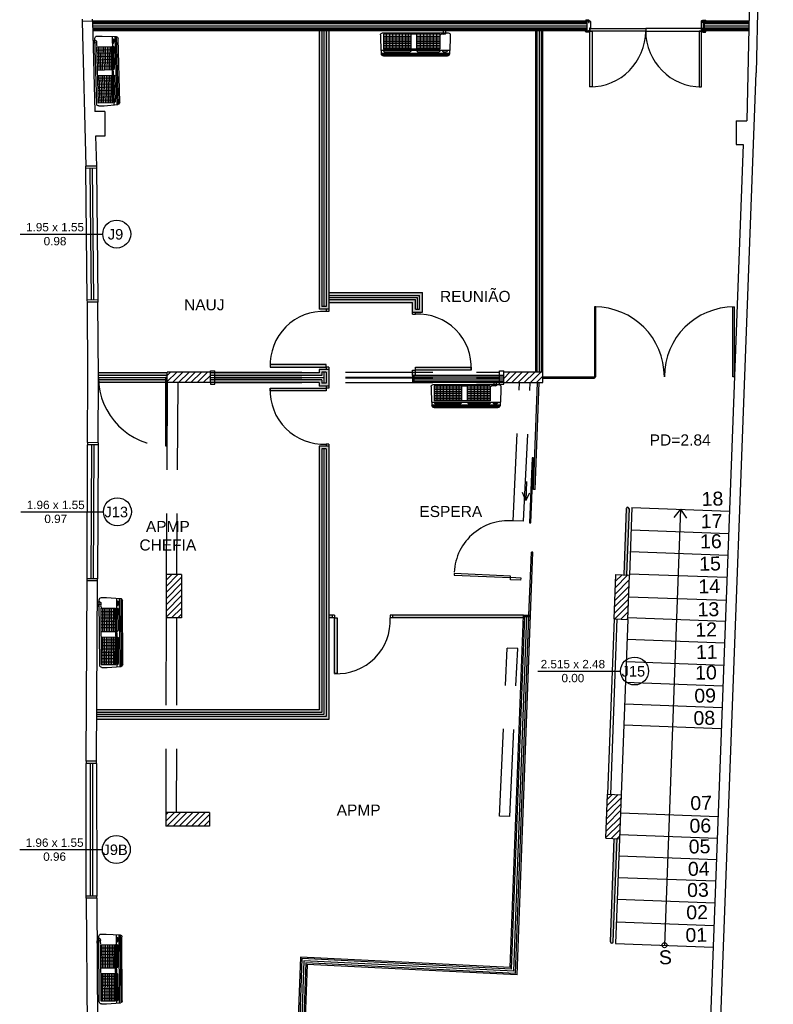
# Model space of a CAD drawing. Header units: inches. Extents: x 352 to 438, y 0 to 186.
# Tile 36 of 40: x 410 to 421, y 159 to 173. Entities that reach past the tile are written whole.
import ezdxf

# ---------------------------------------------------------------- set-up
doc = ezdxf.new("R2010")
doc.units = ezdxf.units.IN
doc.header["$MEASUREMENT"] = 0
doc.linetypes.add('DASHED2', pattern=[0.375, 0.25, -0.125])
doc.linetypes.add('HIDDEN2', pattern=[0.1875, 0.125, -0.0625])
for name, color, linetype in [('TJ-CONSTRUIR', 11, 'Continuous'), ('TJ-DEMOLIR', 30, 'HIDDEN2'), ('TJ-DIVISORIA', 96, 'Continuous'), ('TJ-DRYWALL', 132, 'Continuous'), ('TJ-ESQUADRIA1', 1, 'Continuous'), ('TJ-ESQUADRIA2', 2, 'Continuous'), ('TJ-ESQUADRIAS', 2, 'Continuous'), ('TJ-GUARDA CORPO', 2, 'Continuous'), ('TJ-LADEVIDRO', 11, 'Continuous'), ('TJ-PAREDE', 5, 'Continuous'), ('TJ-PAREDECORTE', 5, 'Continuous'), ('TJ-PILARES', 6, 'Continuous'), ('TJ-PISO', 1, 'Continuous'), ('TJ-SPLIT', 142, 'Continuous'), ('TJ-TEXTO01', 1, 'Continuous'), ('TJ-TEXTO01 1PARA100', 1, 'Continuous'), ('TJ-TEXTO03 1PARA100', 3, 'Continuous'), ('TJ-TEXTOESQUADRIA', 200, 'Continuous'), ('TJ-VIDRO', 140, 'Continuous')]:
    doc.layers.add(name, color=color, linetype=linetype)
doc.styles.add('ARIAL', font='arial.ttf')
doc.styles.get("Standard").update_dxf_attribs({"font": 'arial.ttf'})
doc.linetypes.add('BATTING', pattern='A,0.00254,-2.54,[134,ltypeshp.shx,S=2.54,R=0,X=-2.54,Y=0],-5.08,[134,ltypeshp.shx,S=2.54,R=180,X=2.54,Y=0],-2.54', length=10.16254)

# ---------------------------------------------------------------- blocks, each defined once
blk = doc.blocks.new('A$C794E0566')
for p, q in [((0.225, 1, 0), (0.025, 0.988, 0)), ((0.039, 0.01, 0), (0.039, 0.988, 0)), ((0.08, 0.005, 0), (0.08, 0.991, 0)), ((0.3, 1, 0), (0.225, 1, 0)), ((0, 0.042, 0), (0, 0.958, 0)), ((0.019, 0.014, 0), (0.019, 0.986, 0)), ((0.08, 0.96, 0), (0.06, 0.945, 0)), ((0.06, 0.896, 0), (0.06, 0.945, 0)), ((0.08, 0.881, 0), (0.06, 0.896, 0)), ((0.08, 0.855, 0), (0.06, 0.84, 0)), ((0.309, 0.848, 0), (0.097, 0.848, 0)), ((0.097, 0.848, 0), (0.097, 0.043, 0)), ((0.107, 0.515, 0), (0.107, 0.848, 0)), ((0.13, 0.515, 0), (0.13, 0.848, 0)), ((0.155, 0.515, 0), (0.155, 0.848, 0)), ((0.18, 0.515, 0), (0.18, 0.848, 0)), ((0.205, 0.515, 0), (0.205, 0.848, 0)), ((0.232, 0.515, 0), (0.232, 0.848, 0)), ((0.257, 0.515, 0), (0.257, 0.848, 0)), ((0.282, 0.515, 0), (0.282, 0.848, 0)), ((0.309, 0.848, 0), (0.309, 0.043, 0)), ((0.32, 0.935, 0), (0.358, 0.935, 0)), ((0.32, 0.903, 0), (0.358, 0.903, 0)), ((0.33, 0.03, 0), (0.33, 0.97, 0)), ((0.358, 0.903, 0), (0.358, 0.871, 0)), ((0.06, 0.531, 0), (0.06, 0.84, 0)), ((0.309, 0.801, 0), (0.097, 0.801, 0)), ((0.309, 0.755, 0), (0.097, 0.755, 0)), ((0.309, 0.709, 0), (0.097, 0.709, 0)), ((0.309, 0.663, 0), (0.097, 0.663, 0)), ((0.309, 0.616, 0), (0.097, 0.616, 0)), ((0.309, 0.57, 0), (0.097, 0.57, 0)), ((0.08, 0.515, 0), (0.06, 0.531, 0)), ((0.08, 0.441, 0), (0.06, 0.425, 0)), ((0.06, 0.055, 0), (0.06, 0.425, 0)), ((0.309, 0.515, 0), (0.097, 0.515, 0)), ((0.309, 0.435, 0), (0.097, 0.435, 0)), ((0.107, 0.043, 0), (0.107, 0.435, 0)), ((0.13, 0.043, 0), (0.13, 0.435, 0)), ((0.155, 0.043, 0), (0.155, 0.435, 0)), ((0.18, 0.043, 0), (0.18, 0.435, 0)), ((0.205, 0.043, 0), (0.205, 0.435, 0)), ((0.232, 0.043, 0), (0.232, 0.435, 0)), ((0.257, 0.043, 0), (0.257, 0.435, 0)), ((0.282, 0.043, 0), (0.282, 0.435, 0)), ((0.309, 0.397, 0), (0.097, 0.397, 0)), ((0.309, 0.397, 0), (0.097, 0.397, 0)), ((0.309, 0.359, 0), (0.097, 0.359, 0)), ((0.309, 0.359, 0), (0.097, 0.359, 0)), ((0.309, 0.313, 0), (0.097, 0.313, 0)), ((0.309, 0.266, 0), (0.097, 0.266, 0)), ((0.309, 0.266, 0), (0.097, 0.266, 0)), ((0.309, 0.266, 0), (0.097, 0.266, 0)), ((0.309, 0.266, 0), (0.097, 0.266, 0)), ((0.309, 0.22, 0), (0.097, 0.22, 0)), ((0.309, 0.22, 0), (0.097, 0.22, 0)), ((0.309, 0.174, 0), (0.097, 0.174, 0)), ((0.309, 0.174, 0), (0.097, 0.174, 0)), ((0.309, 0.174, 0), (0.097, 0.174, 0)), ((0.309, 0.174, 0), (0.097, 0.174, 0)), ((0.225, 0, 0), (0.025, 0.012, 0)), ((0.225, 0, 0), (0.025, 0.012, 0)), ((0.08, 0.04, 0), (0.06, 0.055, 0)), ((0.08, 0.04, 0), (0.06, 0.055, 0)), ((0.309, 0.128, 0), (0.097, 0.128, 0)), ((0.309, 0.128, 0), (0.097, 0.128, 0)), ((0.309, 0.081, 0), (0.097, 0.081, 0)), ((0.309, 0.081, 0), (0.097, 0.081, 0)), ((0.309, 0.081, 0), (0.097, 0.081, 0)), ((0.309, 0.081, 0), (0.097, 0.081, 0)), ((0.309, 0.043, 0), (0.097, 0.043, 0)), ((0.309, 0.043, 0), (0.097, 0.043, 0)), ((0.3, 0, 0), (0.225, 0, 0)), ((0.3, 0, 0), (0.225, 0, 0))]:
    blk.add_line(p, q)
at = {"lineweight": -3}
blk.add_line((0.318, 0.913, 0), (0.318, 0.913, 0), dxfattribs=at)
for centre, start, end in [((0.03, 0.958, 0), 100, 180), ((0.3, 0.97, 0), 0, 90), ((0.03, 0.042, 0), 180, 260), ((0.03, 0.042, 0), 180, 260), ((0.3, 0.03, 0), 270, 0), ((0.3, 0.03, 0), 270, 0)]:
    blk.add_arc(centre, 0.03, start, end)
blk.add_spline([(0.33, 0.943, 0), (0.31, 0.929, 0), (0.31, 0.897, 0), (0.31, 0.873, 0), (0.302, 0.861, 0)], degree=3, dxfattribs=at)

msp = doc.modelspace()

# ---------------------------------------------------------------- hatches: boundary and pattern name
at = {"layer": 'TJ-CONSTRUIR'}
h = msp.add_hatch(color=256, dxfattribs=at)
h.dxf.hatch_style = 1
h.paths.add_polyline_path([(418.495, 166.259, 0.414214), (418.476, 166.279, 0.414214), (418.455, 166.26), (418.42, 165.311), (418.46, 165.309)])
h = msp.add_hatch(color=256, dxfattribs=at)
h.dxf.hatch_style = 1
h.paths.add_polyline_path([(418.324, 161.532), (418.284, 161.533), (418.229, 160.053, 0.414214), (418.248, 160.032, 0.414214), (418.269, 160.051)])
at = {"layer": 'TJ-DIVISORIA'}
h = msp.add_hatch(color=256, dxfattribs=at)
h.dxf.hatch_style = 1
h.paths.add_polyline_path([(414.195, 173.103), (414.155, 173.103), (414.155, 169.155), (414.095, 169.155), (414.095, 173.103), (414.055, 173.103), (414.055, 169.115), (414.195, 169.115)])
h = msp.add_hatch(color=256, dxfattribs=at)
h.dxf.hatch_style = 1
h.paths.add_polyline_path([(415.435, 168.215), (415.395, 168.215), (415.395, 168.165), (415.435, 168.165)])
h.paths.add_polyline_path([(416.235, 168.285), (415.435, 168.285), (415.435, 168.245), (416.235, 168.245)])
h.paths.add_polyline_path([(415.535, 169.355), (414.195, 169.355), (414.195, 169.315), (415.495, 169.315), (415.495, 169.115), (415.435, 169.115), (415.435, 169.255), (414.195, 169.255), (414.195, 169.215), (415.395, 169.215), (415.395, 169.075), (415.535, 169.075)])
h = msp.add_hatch(color=256, dxfattribs=at)
h.dxf.hatch_style = 1
h.paths.add_polyline_path([(411.881, 168.105), (410.896, 168.105), (410.895, 168.065), (411.881, 168.065)])
h.paths.add_polyline_path([(411.881, 168.205), (410.895, 168.205), (410.896, 168.165), (411.881, 168.165)])
h.paths.add_polyline_path([(414.095, 168.215), (414.155, 168.215), (414.155, 168.055), (414.095, 168.055), (414.095, 168.105), (412.501, 168.105), (412.501, 168.065), (414.055, 168.065), (414.055, 168.015), (414.195, 168.015), (414.195, 168.255), (414.055, 168.255), (414.055, 168.205), (412.501, 168.205), (412.501, 168.165), (414.095, 168.165)])
h.paths.add_polyline_path([(414.155, 168.325), (413.355, 168.325), (413.355, 168.285), (414.155, 168.285)])
h.paths.add_polyline_path([(414.155, 167.985), (413.355, 167.985), (413.355, 167.945), (414.155, 167.945)])
h = msp.add_hatch(color=256, dxfattribs=at)
h.dxf.hatch_style = 1
h.paths.add_polyline_path([(414.195, 167.155), (414.155, 167.155), (414.055, 167.155), (414.055, 163.379), (410.873, 163.379), (410.873, 163.339), (414.095, 163.339), (414.095, 167.115), (414.155, 167.115), (414.155, 163.279), (410.872, 163.279), (410.872, 163.239), (414.195, 163.239)])
h = msp.add_hatch(color=256, dxfattribs=at)
h.dxf.hatch_style = 1
h.paths.add_polyline_path([(414.315, 164.695), (414.275, 164.695), (414.275, 163.895), (414.315, 163.895)])
h.paths.add_polyline_path([(416.982, 164.735), (415.105, 164.735), (415.105, 164.695), (416.981, 164.695)])
h.paths.add_polyline_path([(414.245, 164.735), (414.195, 164.735), (414.195, 164.695), (414.245, 164.695)])
at = {"layer": 'TJ-PILARES'}
h = msp.add_hatch(dxfattribs=at)
h.set_pattern_fill('ANSI31', color=8, scale=0.5)
h.set_pattern_definition([(45, (3.689567, 8.43552), (-0.044194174, 0.044194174), [])])
h.paths.add_polyline_path([(412.34, 155.71), (411.93, 155.71), (411.93, 155.455), (412.34, 155.455)])
h.paths.add_polyline_path([(416.308, 155.544), (416.113, 155.552), (416.076, 154.552), (416.271, 154.545)])
h.paths.add_polyline_path([(412.085, 165.315), (411.865, 165.315), (411.865, 164.695), (412.085, 164.695)])
h.paths.add_polyline_path([(418.5, 165.308), (418.305, 165.315), (418.281, 164.68), (418.476, 164.673)])
h.paths.add_polyline_path([(418.388, 162.16), (418.188, 162.167), (418.164, 161.537), (418.364, 161.53)])
h.paths.add_polyline_path([(412.485, 161.905), (411.86, 161.905), (411.861, 161.71), (412.486, 161.71)])
h.paths.add_polyline_path([(412.497, 158.83), (412.496, 158.83), (412.496, 158.87), (411.856, 158.87), (411.858, 158.68), (412.498, 158.68)])
h.paths.add_polyline_path([(416.75, 158.31), (416.086, 158.343), (416.08, 158.236), (416.745, 158.203)])
h.paths.add_polyline_path([(416.756, 158.432), (416.092, 158.466), (416.086, 158.343), (416.75, 158.31)])
h.paths.add_polyline_path([(417.261, 168.215), (416.701, 168.215), (416.701, 168.065), (417.261, 168.065)])
h.paths.add_polyline_path([(412.501, 168.215), (411.881, 168.215), (411.881, 168.065), (412.501, 168.065)])

# ---------------------------------------------------------------- linework, layer by layer
at = {"layer": 'TJ-DEMOLIR', "ltscale": 10}
for p, q in [((412.501, 168.235), (412.561, 168.235)), ((412.501, 168.215), (412.501, 168.235)), ((412.561, 168.045), (412.561, 168.235)), ((412.561, 168.215), (416.641, 168.215)), ((416.641, 168.045), (416.641, 168.235)), ((416.641, 168.235), (416.701, 168.235)), ((416.701, 168.215), (416.701, 168.235)), ((411.881, 168.065), (411.865, 165.315)), ((412.031, 168.065), (412.015, 165.315)), ((412.501, 168.065), (412.501, 168.045)), ((412.501, 168.045), (412.561, 168.045)), ((412.561, 168.145), (416.641, 168.145)), ((412.561, 168.135), (416.641, 168.135)), ((412.561, 168.065), (416.641, 168.065)), ((416.641, 168.045), (416.701, 168.045)), ((416.701, 168.045), (416.701, 168.065)), ((416.836, 166.085), (416.928, 168.065)), ((416.986, 166.078), (417.078, 168.065)), ((416.986, 166.078), (416.836, 166.085)), ((416.797, 165.241), (416.798, 165.271)), ((416.946, 165.234), (416.797, 165.241)), ((416.948, 165.264), (416.798, 165.271)), ((416.946, 165.234), (416.948, 165.264)), ((411.865, 164.695), (411.86, 161.905)), ((412.015, 164.695), (412.01, 161.905)), ((416.639, 161.854), (416.751, 164.262)), ((416.901, 164.255), (416.751, 164.262)), ((416.789, 161.847), (416.901, 164.255)), ((416.789, 161.848), (416.639, 161.855))]:
    msp.add_line(p, q, dxfattribs=at)
for points in [[(411.856, 167.16), (411.876, 167.16), (411.876, 168.14), (411.856, 168.14)], [(415.989, 165.308), (416.798, 165.271), (416.799, 165.291), (415.99, 165.328)]]:
    msp.add_lwpolyline(points, close=True, dxfattribs=at)
for centre, radius, start, end in [((411.876, 168.14), 0.98, 180.0057, 270), ((416.768, 165.308), 0.779, 85.0391, 180)]:
    msp.add_arc(centre, radius, start, end, dxfattribs=at)
at = {"layer": 'TJ-DIVISORIA'}
for p, q in [((414.055, 173.103), (414.055, 169.115)), ((414.095, 173.103), (414.095, 169.155)), ((414.155, 173.103), (414.155, 169.155)), ((414.195, 173.103), (414.195, 169.085)), ((414.195, 169.355), (415.535, 169.355)), ((414.195, 169.315), (415.495, 169.315)), ((415.495, 169.115), (415.495, 169.315)), ((415.535, 169.075), (415.535, 169.355)), ((414.155, 169.155), (414.095, 169.155)), ((414.195, 169.255), (415.435, 169.255)), ((414.195, 169.215), (415.395, 169.215)), ((415.395, 169.045), (415.395, 169.215)), ((415.435, 169.115), (415.435, 169.255)), ((414.195, 169.115), (414.055, 169.115)), ((414.155, 169.115), (414.155, 169.085)), ((414.195, 169.085), (414.155, 169.085)), ((415.395, 169.075), (415.535, 169.075)), ((415.395, 169.045), (415.435, 169.045)), ((415.435, 169.115), (415.495, 169.115)), ((415.435, 169.045), (415.435, 169.075)), ((411.881, 168.205), (410.895, 168.205)), ((411.881, 168.165), (410.896, 168.165)), ((414.055, 168.205), (412.501, 168.205)), ((414.095, 168.165), (412.501, 168.165)), ((414.055, 168.255), (414.055, 168.205)), ((414.195, 168.255), (414.055, 168.255)), ((414.095, 168.215), (414.095, 168.165)), ((414.155, 168.215), (414.095, 168.215)), ((414.155, 168.285), (414.155, 168.255)), ((414.195, 168.285), (414.155, 168.285)), ((414.155, 168.215), (414.155, 168.055)), ((414.195, 168.285), (414.195, 167.985)), ((415.395, 168.245), (415.435, 168.245)), ((415.395, 168.165), (415.395, 168.245)), ((415.395, 168.215), (415.435, 168.215)), ((415.435, 168.165), (415.435, 168.245)), ((411.881, 168.065), (410.895, 168.065)), ((411.881, 168.105), (410.896, 168.105)), ((414.095, 168.105), (412.501, 168.105)), ((414.055, 168.065), (412.501, 168.065)), ((414.055, 168.065), (414.055, 168.015)), ((414.195, 168.015), (414.055, 168.015)), ((414.095, 168.105), (414.095, 168.055)), ((414.155, 168.055), (414.095, 168.055)), ((414.155, 168.015), (414.155, 167.985)), ((414.195, 167.985), (414.155, 167.985)), ((414.195, 167.185), (414.155, 167.185)), ((414.155, 167.185), (414.155, 167.155)), ((414.195, 167.185), (414.195, 163.239)), ((414.055, 167.155), (414.055, 163.379)), ((414.155, 167.155), (414.055, 167.155)), ((414.095, 167.115), (414.095, 163.339)), ((414.155, 167.115), (414.095, 167.115)), ((414.195, 167.155), (414.155, 167.155)), ((414.155, 167.115), (414.155, 163.279)), ((414.275, 164.735), (414.195, 164.735)), ((414.275, 164.695), (414.195, 164.695)), ((414.245, 164.735), (414.245, 164.695)), ((414.275, 164.735), (414.275, 164.695)), ((416.982, 164.735), (415.075, 164.735)), ((415.075, 164.735), (415.075, 164.695)), ((416.981, 164.695), (415.075, 164.695)), ((415.105, 164.735), (415.105, 164.695)), ((414.055, 163.379), (410.873, 163.379)), ((414.155, 163.279), (410.872, 163.279)), ((414.195, 163.239), (410.872, 163.239)), ((414.095, 163.339), (410.873, 163.339))]:
    msp.add_line(p, q, dxfattribs=at)
for points in [[(414.155, 168.325), (413.355, 168.325), (413.355, 168.285), (414.155, 168.285)], [(415.435, 168.285), (416.235, 168.285), (416.235, 168.245), (415.435, 168.245)], [(414.155, 167.945), (413.355, 167.945), (413.355, 167.985), (414.155, 167.985)], [(414.315, 164.695), (414.315, 163.895), (414.275, 163.895), (414.275, 164.695)]]:
    msp.add_lwpolyline(points, close=True, dxfattribs=at)
for centre, start, end in [((414.118, 168.323), 87.1585, 182.8415), ((415.473, 168.283), 357.1585, 92.8415), ((414.118, 167.947), 177.1585, 272.8415), ((414.313, 164.657), 267.1585, 2.8415)]:
    msp.add_arc(centre, 0.763, start, end, dxfattribs=at)
at = {"layer": 'TJ-DRYWALL'}
for p, q in [((417.895, 173.243), (410.812, 173.243)), ((417.895, 173.103), (417.895, 173.243)), ((419.575, 173.103), (419.575, 173.243)), ((420.212, 173.243), (419.575, 173.243)), ((417.895, 173.223), (410.812, 173.223)), ((417.895, 173.203), (410.812, 173.203)), ((417.895, 173.143), (410.812, 173.143)), ((417.895, 173.123), (410.812, 173.123)), ((417.895, 173.103), (410.812, 173.103)), ((417.161, 168.215), (417.161, 173.103)), ((417.181, 168.215), (417.181, 173.103)), ((417.241, 168.215), (417.241, 173.103)), ((417.261, 168.215), (417.261, 173.103)), ((420.212, 173.223), (419.575, 173.223)), ((420.212, 173.203), (419.575, 173.203)), ((420.209, 173.143), (419.575, 173.143)), ((420.209, 173.123), (419.575, 173.123)), ((420.209, 173.103), (419.575, 173.103)), ((416.701, 168.165), (415.395, 168.165)), ((415.395, 168.165), (415.395, 168.065)), ((415.415, 168.165), (415.415, 168.065)), ((416.701, 168.065), (415.395, 168.065)), ((416.701, 168.145), (415.415, 168.145)), ((416.701, 168.085), (415.415, 168.085)), ((416.795, 159.684), (416.982, 164.735)), ((416.814, 159.663), (417.002, 164.715)), ((416.871, 159.6), (417.062, 164.715)), ((416.891, 159.579), (417.082, 164.735)), ((416.982, 164.735), (417.082, 164.735)), ((416.982, 164.715), (417.082, 164.715)), ((413.791, 159.835), (413.632, 155.573)), ((416.795, 159.684), (413.791, 159.835)), ((413.81, 159.814), (413.653, 155.592)), ((413.868, 159.751), (413.713, 155.59)), ((413.887, 159.73), (413.732, 155.57)), ((416.814, 159.663), (413.81, 159.814)), ((416.871, 159.6), (413.868, 159.751)), ((416.891, 159.579), (413.887, 159.73))]:
    msp.add_line(p, q, dxfattribs=at)
at = {"layer": 'TJ-ESQUADRIA1'}
for p, q in [((410.736, 169.248), (410.717, 171.134)), ((410.867, 171.138), (410.886, 169.249)), ((410.732, 165.255), (410.741, 167.175)), ((410.891, 167.174), (410.882, 165.254)), ((410.72, 160.709), (410.72, 162.609)), ((410.87, 162.609), (410.871, 160.709))]:
    msp.add_line(p, q, dxfattribs=at)
for centre, start, end in [((418.001, 168.15), 0, 90), ((420.001, 168.15), 90, 180)]:
    msp.add_arc(centre, 1, start, end, dxfattribs=at)
at = {"layer": 'TJ-ESQUADRIA2'}
for p, q in [((410.661, 173.27), (410.662, 173.24)), ((410.812, 173.243), (410.811, 173.273)), ((410.717, 171.134), (410.716, 171.164)), ((410.867, 171.138), (410.717, 171.134)), ((410.796, 169.248), (410.777, 171.135)), ((410.807, 171.137), (410.826, 169.248)), ((410.866, 171.168), (410.867, 171.138)), ((410.886, 169.249), (410.736, 169.248)), ((410.737, 169.218), (410.736, 169.248)), ((410.886, 169.249), (410.887, 169.219)), ((417.261, 168.15), (418.001, 168.15)), ((417.261, 168.13), (418.001, 168.13)), ((418.001, 168.15), (418.001, 168.13)), ((410.741, 167.205), (410.741, 167.175)), ((410.891, 167.174), (410.741, 167.175)), ((410.792, 165.255), (410.801, 167.174)), ((410.831, 167.174), (410.822, 165.254)), ((410.891, 167.204), (410.891, 167.174)), ((410.732, 165.225), (410.732, 165.255)), ((410.882, 165.254), (410.732, 165.255)), ((410.882, 165.224), (410.882, 165.254)), ((418.281, 164.68), (418.188, 162.167)), ((418.321, 164.679), (418.228, 162.166)), ((410.72, 162.639), (410.72, 162.609)), ((410.87, 162.609), (410.72, 162.609)), ((410.78, 160.709), (410.78, 162.609)), ((410.81, 162.609), (410.811, 160.709)), ((410.87, 162.609), (410.87, 162.639)), ((410.871, 160.709), (410.721, 160.709)), ((410.721, 160.679), (410.721, 160.709)), ((410.871, 160.679), (410.871, 160.709))]:
    msp.add_line(p, q, dxfattribs=at)
at = {"layer": 'TJ-ESQUADRIA2', "color": 1, "linetype": 'Continuous'}
for p, q in [((417.027, 166.647), (417.017, 166.376)), ((417.017, 166.376), (416.967, 166.492)), ((417.017, 166.376), (417.076, 166.488))]:
    msp.add_line(p, q, dxfattribs=at)
at = {"layer": 'TJ-ESQUADRIA2'}
for points in [[(418.001, 168.15), (418.021, 168.15), (418.021, 169.15), (418.001, 169.15)], [(420.001, 168.15), (419.981, 168.15), (419.981, 169.15), (420.001, 169.15)]]:
    msp.add_lwpolyline(points, close=True, dxfattribs=at)
at = {"layer": 'TJ-ESQUADRIAS'}
for p, q in [((417.907, 173.248), (417.916, 173.248)), ((417.916, 173.248), (417.916, 173.222)), ((417.924, 173.248), (417.934, 173.248)), ((417.924, 173.222), (417.924, 173.248)), ((417.942, 173.24), (417.942, 173.145)), ((419.527, 173.24), (419.527, 173.145)), ((419.545, 173.248), (419.535, 173.248)), ((419.545, 173.222), (419.545, 173.248)), ((419.553, 173.248), (419.553, 173.222)), ((419.562, 173.248), (419.553, 173.248)), ((419.562, 173.212), (419.562, 173.248)), ((417.916, 173.098), (417.907, 173.098)), ((417.916, 173.222), (417.924, 173.222)), ((417.924, 173.104), (417.916, 173.104)), ((417.916, 173.104), (417.916, 173.098)), ((417.924, 173.098), (417.924, 173.104)), ((417.933, 173.142), (417.932, 173.142)), ((417.932, 173.142), (417.932, 173.106)), ((417.936, 173.147), (417.933, 173.147)), ((417.933, 173.147), (417.933, 173.142)), ((417.936, 173.142), (417.936, 173.147)), ((417.94, 173.142), (417.936, 173.142)), ((417.942, 173.145), (417.94, 173.142)), ((419.527, 173.145), (419.529, 173.142)), ((419.529, 173.142), (419.533, 173.142)), ((419.533, 173.142), (419.533, 173.147)), ((419.533, 173.147), (419.536, 173.147)), ((419.536, 173.147), (419.536, 173.142)), ((419.536, 173.142), (419.537, 173.142)), ((419.537, 173.142), (419.537, 173.106)), ((419.553, 173.222), (419.545, 173.222)), ((419.545, 173.098), (419.545, 173.104)), ((419.545, 173.104), (419.553, 173.104)), ((419.553, 173.104), (419.553, 173.098)), ((419.553, 173.098), (419.562, 173.098)), ((419.562, 173.098), (419.562, 173.212))]:
    msp.add_line(p, q, dxfattribs=at)
for points in [[(417.917, 173.227), (417.92, 173.224), (417.924, 173.224), (417.924, 173.251, 0.414214), (417.916, 173.259), (417.882, 173.259, 0.414214), (417.874, 173.251), (417.874, 173.248), (417.917, 173.248)], [(419.553, 173.227), (419.55, 173.224), (419.545, 173.224), (419.545, 173.251, -0.414214), (419.553, 173.259), (419.587, 173.259, -0.414214), (419.595, 173.251), (419.595, 173.248), (419.553, 173.248)], [(417.88, 173.098), (417.882, 173.096), (417.882, 173.095), (417.917, 173.095), (417.917, 173.1), (417.92, 173.103), (417.924, 173.103), (417.924, 173.095, -0.414214), (417.916, 173.087), (417.882, 173.087, -0.414214), (417.874, 173.095), (417.874, 173.098)], [(417.941, 173.141, -0.165409), (417.94, 173.139, 0.159727), (417.934, 173.14), (417.934, 173.141), (417.941, 173.141)], [(419.528, 173.141, 0.165409), (419.529, 173.139, -0.159727), (419.536, 173.14), (419.536, 173.141), (419.528, 173.141)], [(419.59, 173.098), (419.588, 173.096), (419.588, 173.095), (419.553, 173.095), (419.553, 173.1), (419.55, 173.103), (419.545, 173.103), (419.545, 173.095, 0.414214), (419.553, 173.087), (419.587, 173.087, 0.414214), (419.595, 173.095), (419.595, 173.098)]]:
    msp.add_lwpolyline(points, format="xyb", close=True, dxfattribs=at)
for points in [[(417.934, 173.102), (417.934, 173.137), (418.734, 173.137), (418.734, 173.102), (417.934, 173.102)], [(419.534, 173.102), (419.534, 173.137), (418.734, 173.137), (418.734, 173.102), (419.534, 173.102)]]:
    msp.add_lwpolyline(points, dxfattribs=at)
at = {"layer": 'TJ-ESQUADRIAS', "color": 1, "linetype": 'DASHED2', "ltscale": 5}
for points in [[(417.969, 172.302), (417.934, 172.302), (417.934, 173.102), (417.969, 173.102), (417.969, 172.302)], [(419.499, 172.302), (419.534, 172.302), (419.534, 173.102), (419.499, 173.102), (419.499, 172.302)]]:
    msp.add_lwpolyline(points, dxfattribs=at)
at = {"layer": 'TJ-ESQUADRIAS'}
for centre, start, end in [((417.934, 173.24), 0, 90), ((419.535, 173.24), 90, 180), ((417.924, 173.106), 270, 0), ((419.545, 173.106), 180, 270)]:
    msp.add_arc(centre, 0.008, start, end, dxfattribs=at)
at = {"layer": 'TJ-ESQUADRIAS', "color": 1, "linetype": 'DASHED2', "ltscale": 5}
for centre, start, end in [((417.934, 173.102), 270, 360), ((419.534, 173.102), 180, 270)]:
    msp.add_arc(centre, 0.8, start, end, dxfattribs=at)
at = {"layer": 'TJ-GUARDA CORPO'}
for p, q in [((418.455, 166.26), (418.42, 165.311)), ((418.495, 166.259), (418.46, 165.309)), ((418.476, 166.279), (418.476, 166.279)), ((418.229, 160.053), (418.284, 161.533)), ((418.269, 160.051), (418.324, 161.532)), ((418.248, 160.032), (418.248, 160.032))]:
    msp.add_line(p, q, dxfattribs=at)
for centre, start, end in [((418.475, 166.259), 87.8711, 177.8711), ((418.475, 166.259), 357.8711, 87.8711), ((418.249, 160.052), 177.8711, 267.8711), ((418.249, 160.052), 267.8711, 357.8711)]:
    msp.add_arc(centre, 0.02, start, end, dxfattribs=at)
at = {"layer": 'TJ-LADEVIDRO', "linetype": 'BATTING', "ltscale": 0.03}
for p, q in [((417.895, 173.173), (410.812, 173.173)), ((414.125, 173.103), (414.125, 169.155)), ((417.211, 168.215), (417.211, 173.103)), ((420.212, 173.173), (419.575, 173.173)), ((414.195, 169.285), (415.465, 169.285)), ((415.465, 169.115), (415.465, 169.285)), ((414.125, 168.215), (414.125, 168.055)), ((411.881, 168.135), (410.896, 168.135)), ((414.125, 168.135), (412.501, 168.135)), ((416.701, 168.115), (415.415, 168.115)), ((414.125, 167.115), (414.125, 163.309)), ((416.843, 159.632), (417.032, 164.715)), ((414.125, 163.309), (410.872, 163.309)), ((413.839, 159.782), (413.683, 155.591)), ((416.843, 159.632), (413.839, 159.782))]:
    msp.add_line(p, q, dxfattribs=at)
at = {"layer": 'TJ-PAREDE'}
for p, q in [((420.562, 182.55), (420.315, 172.501)), ((420.268, 175.945), (420.182, 171.815)), ((410.812, 173.243), (410.662, 173.24)), ((410.662, 173.24), (410.716, 171.164)), ((410.812, 173.243), (410.846, 171.948)), ((419.556, 152.095), (420.315, 172.501)), ((410.986, 171.948), (410.846, 171.948)), ((410.986, 171.948), (410.986, 171.598)), ((420.032, 171.815), (420.032, 171.475)), ((420.032, 171.815), (420.182, 171.815)), ((410.855, 171.598), (410.866, 171.168)), ((410.986, 171.598), (410.855, 171.598)), ((420.128, 171.475), (419.636, 158.24)), ((420.032, 171.475), (420.128, 171.475)), ((410.866, 171.168), (410.716, 171.164)), ((410.887, 169.219), (410.737, 169.218)), ((410.746, 168.142), (410.737, 169.218)), ((410.896, 168.142), (410.887, 169.219)), ((412.501, 168.215), (411.881, 168.215)), ((411.881, 168.065), (411.881, 168.215)), ((412.501, 168.065), (412.501, 168.215)), ((417.261, 168.215), (416.701, 168.215)), ((416.701, 168.065), (416.701, 168.215)), ((417.261, 168.065), (417.261, 168.215)), ((410.741, 167.205), (410.746, 168.142)), ((410.891, 167.204), (410.896, 168.142)), ((412.501, 168.065), (411.881, 168.065)), ((416.701, 168.065), (417.261, 168.065)), ((410.891, 167.204), (410.741, 167.205)), ((410.719, 162.639), (410.732, 165.225)), ((410.882, 165.224), (410.732, 165.225)), ((410.869, 162.639), (410.882, 165.224)), ((412.085, 165.315), (411.865, 165.315)), ((411.865, 165.315), (411.865, 164.695)), ((412.085, 165.315), (412.085, 164.695)), ((418.281, 164.68), (418.305, 165.315)), ((418.305, 165.315), (418.5, 165.308)), ((418.476, 164.673), (418.5, 165.308)), ((412.085, 164.695), (411.865, 164.695)), ((418.281, 164.68), (418.476, 164.673)), ((410.869, 162.639), (410.719, 162.639)), ((418.164, 161.537), (418.188, 162.167)), ((418.188, 162.167), (418.388, 162.16)), ((418.364, 161.53), (418.388, 162.16)), ((412.485, 161.905), (411.86, 161.905)), ((411.86, 161.905), (411.861, 161.71)), ((412.485, 161.905), (412.486, 161.71)), ((412.486, 161.71), (411.861, 161.71)), ((418.164, 161.537), (418.364, 161.53)), ((410.871, 160.679), (410.721, 160.679)), ((410.721, 160.679), (410.734, 158.525)), ((410.871, 160.679), (410.884, 158.527))]:
    msp.add_line(p, q, dxfattribs=at)
at = {"layer": 'TJ-PAREDECORTE', "linetype": 'Continuous'}
for p, q in [((417.895, 173.098), (417.895, 173.248)), ((419.575, 173.098), (419.575, 173.248))]:
    msp.add_line(p, q, dxfattribs=at)
at = {"layer": 'TJ-PISO'}
for p, q in [((418.536, 166.277), (418.5, 165.308)), ((418.536, 166.277), (419.932, 166.225)), ((418.524, 165.957), (419.921, 165.905)), ((418.512, 165.647), (419.909, 165.595)), ((418.5, 165.327), (419.897, 165.276)), ((418.488, 164.998), (419.885, 164.946)), ((418.476, 164.673), (418.383, 162.16)), ((418.477, 164.698), (419.874, 164.646)), ((418.465, 164.388), (419.862, 164.336)), ((418.454, 164.071), (419.85, 164.019)), ((418.442, 163.772), (419.839, 163.72)), ((418.431, 163.462), (419.828, 163.41)), ((418.42, 163.162), (419.817, 163.11)), ((418.373, 161.903), (419.77, 161.851)), ((418.308, 160.03), (418.364, 161.53)), ((418.361, 161.589), (419.758, 161.537)), ((418.35, 161.283), (419.747, 161.231)), ((418.339, 160.977), (419.735, 160.926)), ((418.327, 160.663), (419.724, 160.611)), ((418.315, 160.34), (419.712, 160.288)), ((418.303, 160.03), (419.7, 159.978))]:
    msp.add_line(p, q, dxfattribs=at)
at = {"layer": 'TJ-TEXTO01'}
for q in [(419.002, 160.004), (419.139, 166.132), (419.32, 166.125)]:
    msp.add_line((419.234, 166.251), q, dxfattribs=at)
msp.add_circle((419.002, 160.004), 0.0352, dxfattribs=at)
at = {"layer": 'TJ-TEXTOESQUADRIA', "color": 1}
for p, q in [((409.773, 170.193), (410.958, 170.193)), ((409.783, 166.214), (410.968, 166.214)), ((417.19, 163.933), (418.374, 163.933)), ((409.768, 161.376), (410.952, 161.376))]:
    msp.add_line(p, q, dxfattribs=at)
for centre in [(411.158, 170.193), (411.168, 166.214), (418.574, 163.933), (411.152, 161.376)]:
    msp.add_circle(centre, 0.2, dxfattribs=at)
at = {"layer": 'TJ-VIDRO'}
for p, q in [((417.129, 166.534), (417.186, 168.065)), ((417.149, 166.534), (417.206, 168.065)), ((417.149, 166.534), (417.129, 166.534)), ((417.062, 164.735), (417.096, 165.635)), ((417.082, 164.735), (417.116, 165.634)), ((417.116, 165.634), (417.096, 165.635))]:
    msp.add_line(p, q, dxfattribs=at)
msp.add_lwpolyline([(417.071, 166.056), (417.091, 166.055), (417.126, 166.985), (417.106, 166.986)], close=True, dxfattribs=at)

# ---------------------------------------------------------------- block references
at = {"layer": 'TJ-SPLIT', "xscale": -1}
for p, rotation in [((414.935, 172.746, 0), 269.9999999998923), ((411.201, 172.037, 0), 1.503875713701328), ((415.66, 167.707, 0), 269.9999999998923), ((411.244, 163.986, 0), 0.3429100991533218), ((411.238, 159.166, 0), 0.3429100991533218)]:
    msp.add_blockref('A$C794E0566', p, dxfattribs=dict(at, rotation=rotation))

# ---------------------------------------------------------------- texts
at = {"layer": 'TJ-TEXTO01', "char_height": 0.2, "attachment_point": 1, "rotation": 1.1032}
for s, insert in [('18', (419.533, 166.498)), ('17', (419.521, 166.178)), ('16', (419.51, 165.888)), ('15', (419.498, 165.569)), ('14', (419.486, 165.244)), ('13', (419.474, 164.914)), ('12', (419.442, 164.624)), ('11', (419.451, 164.303)), ('10', (419.44, 164.008)), ('09', (419.428, 163.678)), ('08', (419.416, 163.358)), ('07', (419.371, 162.14)), ('06', (419.359, 161.815)), ('05', (419.348, 161.517)), ('04', (419.336, 161.197)), ('03', (419.325, 160.894)), ('02', (419.313, 160.574)), ('01', (419.301, 160.249)), ('S', (418.921, 159.93))]:
    msp.add_mtext_dynamic_manual_height_columns(s, width=0.11169, gutter_width=1, heights=[0], dxfattribs=dict(at, insert=insert))
at = {"layer": 'TJ-TEXTO01 1PARA100', "insert": (418.79, 167.323), "char_height": 0.16, "width": 1.29889, "attachment_point": 1, "style": 'ARIAL'}
msp.add_mtext('PD=2.84', dxfattribs=at)
at = {"layer": 'TJ-TEXTO03 1PARA100', "attachment_point": 1, "style": 'ARIAL'}
for s, insert, char_height, width in [('REUNIÃO', (415.788, 169.379), 0.1588, 1.05312), ('NAUJ', (412.122, 169.26), 0.1588, 1.05312), ('\\pxqc;ESPERA', (415.416, 166.298), 0.15875, 1.05312), ('\\pxqc;APMP\\PCHEFIA', (410.946, 166.083), 0.1588, 1.88748), ('\\pxqc;APMP', (413.6, 162.02), 0.1588, 2.04472)]:
    msp.add_mtext(s, dxfattribs=dict(at, insert=insert, char_height=char_height, width=width))
at = {"layer": 'TJ-TEXTOESQUADRIA', "color": 1, "char_height": 0.12, "attachment_point": 1}
for s, insert in [('\\pxqc;1.95 x 1.55\\P0.98', (409.721, 170.352)), ('\\pxqc;1.96 x 1.55\\P0.97', (409.731, 166.373)), ('\\pxqc;2.515 x 2.48\\P0.00', (417.138, 164.092)), ('\\pxqc;1.96 x 1.55\\P0.96', (409.715, 161.534))]:
    msp.add_mtext_dynamic_manual_height_columns(s, width=1.10575, gutter_width=12.5, heights=[0], dxfattribs=dict(at, insert=insert))
at = {"layer": 'TJ-TEXTOESQUADRIA', "color": 202, "char_height": 0.15, "attachment_point": 1}
for s, insert in [('\\pxqc;{\\C107;J9}', (411.017, 170.265)), ('\\pxqc;{\\C107;J13}', (411.027, 166.286)), ('\\pxqc;{\\C107;J15}', (418.434, 164.004)), ('\\pxqc;{\\C107;J9B}', (411.011, 161.447))]:
    msp.add_mtext_dynamic_manual_height_columns(s, width=0.24665, gutter_width=12.5, heights=[0], dxfattribs=dict(at, insert=insert))

doc.saveas('drawing.dxf')
